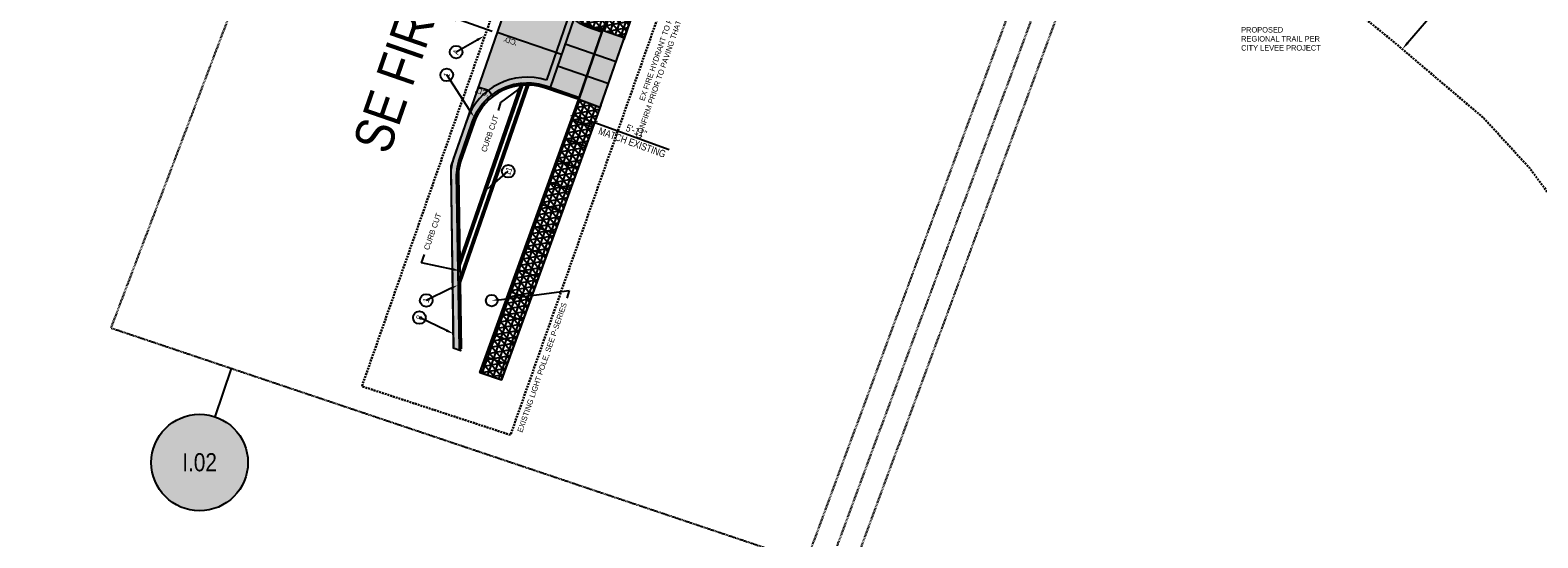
# Model space of a CAD drawing. Extents: x -7 to 1611950, y -7 to 575670.
# Tile 3 of 25: x 1609536 to 1609926, y 574867 to 574998. Entities that reach past the tile are written whole.
import ezdxf
from ezdxf import colors
from ezdxf.entities.mleader import LeaderData, LeaderLine
from ezdxf.enums import TextEntityAlignment as Align
from ezdxf.math import Vec2, Vec3

# ---------------------------------------------------------------- set-up
doc = ezdxf.new("R2010")
doc.units = 0
doc.header["$MEASUREMENT"] = 0
for name, pattern in [('Dash 1_16_', [0.125, 0.0625, -0.0625]), ('DASHED', [0.75, 0.5, -0.25]), ('HIDDEN', [0.375, 0.25, -0.125])]:
    doc.linetypes.add(name, pattern=pattern)
for name, color, linetype, lineweight in [('L-ANNO-DIMS', 2, 'Continuous', 25), ('L-ANNO-KEYN', 2, 'Continuous', 25), ('L-ANNO-NOTE', 2, 'Continuous', 25), ('L-ANNO-NOTE-ROTATE', 2, 'Continuous', 25), ('L-ANNO-SCRN', 9, 'Continuous', 25), ('P-LOW', 4, 'DASHED', 30)]:
    doc.layers.add(name, color=color, linetype=linetype, lineweight=lineweight)
for name, color, linetype in [('L-ANNO-MACH', 7, 'HIDDEN'), ('L-ANNO-MACH-OVERALL', 7, 'HIDDEN'), ('L-LAYO-COOR', 2, 'Continuous'), ('L-PAVE-CURB-BACK', 4, 'Continuous'), ('L-PAVE-CURB-FACE', 2, 'Continuous'), ('L-PAVE-GUTT', 3, 'Continuous'), ('L-PAVE-JONT', 1, 'Continuous'), ('L-PAVE-SDWK', 4, 'Continuous')]:
    doc.layers.add(name, color=color, linetype=linetype)
doc.layers.add('L-ANNO-NPLT', color=8, linetype='Continuous', plot=False)
doc.layers.add('L-ANNO-TTLB-NPLT', color=8, linetype='Continuous', plot=False)
doc.styles.add('RDG 3-32 Anno', font='ARIALN.TTF', dxfattribs={"height": 0.09375})
doc.styles.add('RDG 3-32 ANNO DOT', font='ARIALN.TTF', dxfattribs={"height": 0.07035})
doc.styles.add('RDG Standard', font='ARIALN.TTF')
doc.styles.add('RDG_Standard', font='ARIALN.TTF')
doc.styles.get("Standard").update_dxf_attribs({"font": 'arial.ttf'})
doc.styles.add('X-HLVM1S', font='ARIALN.TTF')
doc.dimstyles.new('RDG-ENG', dxfattribs={"dimscale": 12, "dimtxt": 0.09375, "dimasz": 0.0625, "dimexe": 0.0625, "dimexo": 0.0625, "dimgap": 0.03125, "dimtad": 1, "dimlfac": 12, "dimzin": 3, "dimdsep": 46, "dimlunit": 4, "dimtxsty": 'RDG Standard', "dimblk": 'ARCHTICK', "dimcen": 0.0937, "dimclrd": 256, "dimclre": 256, "dimclrt": 256, "dimadec": 0, "dimazin": 0, "dimtfac": 0.75, "dimtofl": 0, "dimtmove": 0, "dimatfit": 3, "dimfxl": 1, "dimtolj": 1, "dimtzin": 0, "dimarcsym": 0})
doc.dimstyles.new('RDG-ENG-ANNO', dxfattribs={"dimscale": 12, "dimtxt": 0.09375, "dimasz": 0.0625, "dimexe": 0.0625, "dimexo": 0.0625, "dimgap": 0.03125, "dimtad": 1, "dimlfac": 12, "dimzin": 3, "dimdsep": 46, "dimlunit": 4, "dimtxsty": 'RDG Standard', "dimblk": 'ARCHTICK', "dimcen": 0.0937, "dimclrd": 256, "dimclre": 256, "dimclrt": 256, "dimadec": 0, "dimazin": 0, "dimtfac": 0.75, "dimtofl": 0, "dimtmove": 0, "dimatfit": 3, "dimfxl": 1, "dimtolj": 1, "dimtzin": 0, "dimarcsym": 0})

# ---------------------------------------------------------------- blocks, each defined once
blk = doc.blocks.new('*U107')
at = {"layer": 'L-ANNO-KEYN', "true_color": 0xffffff}
h = blk.add_hatch(color=7, dxfattribs=at)
edge = h.paths.add_edge_path()
edge.add_arc((0, 0.0005), 0.25, 0, 360)
at = {"layer": 'L-ANNO-KEYN'}
blk.add_line((0.1634, 0.486), (0.0797, 0.237), dxfattribs=at)
blk.add_circle((0, 0), 0.25, dxfattribs=at)
at = {"layer": 'L-ANNO-KEYN', "style": 'X-HLVM1S', "flags": 8}
blk.add_attdef('SHEET#', text='', height=0.0938, dxfattribs=at).set_placement((0, 0.0014), align=Align.MIDDLE_CENTER)
blk = doc.blocks.new('KEYNOTE-CIRCLE')
at = {"layer": 'L-ANNO-NOTE', "color": 0, "transparency": 16777216}
blk.add_circle((0, 0), 0.0971, dxfattribs=at)
at = {"layer": 'L-ANNO-NOTE', "color": 0, "transparency": 16777216, "style": 'RDG_Standard'}
blk.add_attdef('#', text='', height=0.0938, dxfattribs=at).set_placement((0, 0), align=Align.MIDDLE_CENTER)
blk = doc.blocks.new('_ArchTick')
at = {"color": 0, "linetype": 'ByBlock', "const_width": 0.15}
blk.add_lwpolyline([(-0.5, -0.5), (0.5, 0.5)], dxfattribs=at)
blk = doc.blocks.new('*D75')
at = {"layer": 'L-ANNO-DIMS', "lineweight": -2, "transparency": 16777216}
for p, q in [((1609676.09, 574976.15), (1609676.53, 574977.37)), ((1609676.11, 574976.2), (1609681.67, 574974.18)), ((1609681.65, 574974.13), (1609682.09, 574975.36)), ((1609681.67, 574974.18), (1609700.91, 574967.21))]:
    blk.add_line(p, q, dxfattribs=at)
at = {"layer": 'L-ANNO-DIMS', "lineweight": -2, "transparency": 16777216, "xscale": 1.25, "yscale": 1.25, "zscale": 1.25}
for p, rotation in [((1609676.11, 574976.2), 160.0814399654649), ((1609681.67, 574974.18), 340.0814399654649)]:
    blk.add_blockref('_ArchTick', p, dxfattribs=dict(at, rotation=rotation))
at = {"layer": 'L-ANNO-DIMS', "transparency": 16777216, "char_height": 1.875, "attachment_point": 5, "rotation": 340.0814, "style": 'RDG Standard'}
for s, insert in [('\\A1;MATCH EXISTING', (1609691.33, 574968.99)), ('\\A1;5\'-11"', (1609692.42, 574971.97))]:
    blk.add_mtext(s, dxfattribs=dict(at, insert=insert))
blk = doc.blocks.new('viewports_Rebid')
at = {"layer": 'L-ANNO-MACH', "flags": 128}
blk.add_lwpolyline([(161.67, 23.29), (77.46, -204.91)], dxfattribs=at)
at = {"layer": 'L-ANNO-MACH-OVERALL', "flags": 128}
for points in [[(-110.28, -148.63), (11.42, 172.78)], [(80.9, -212.91), (168.49, 24.44)], [(69.52, -209.09), (154.88, 22.22)], [(80.9, -212.91), (-110.28, -148.63)]]:
    blk.add_lwpolyline(points, dxfattribs=at)
blk = doc.blocks.new('*D120')
at = {"layer": 'L-LAYO-COOR', "lineweight": -2, "transparency": 16777216}
for p, q in [((1609650.25, 575015.34), (1609660.88, 575045.98)), ((1609645.33, 575001.17), (1609650.25, 575015.34)), ((1609660.09, 575011.92), (1609649.07, 575015.75)), ((1609655.17, 574997.75), (1609644.15, 575001.58))]:
    blk.add_line(p, q, dxfattribs=at)
at = {"layer": 'L-LAYO-COOR', "lineweight": -2, "transparency": 16777216, "xscale": 1.25, "yscale": 1.25, "zscale": 1.25}
for p, rotation in [((1609650.25, 575015.34), 70.86183074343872), ((1609645.33, 575001.17), 250.8618307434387)]:
    blk.add_blockref('_ArchTick', p, dxfattribs=dict(at, rotation=rotation))
at = {"layer": 'L-LAYO-COOR', "transparency": 16777216, "char_height": 1.4, "attachment_point": 5, "rotation": 70.8618, "style": 'RDG Standard'}
for s, insert in [('\\A1;ADJUST TO EXISTING  JOINT SPACING', (1609657.05, 575030.81)), ('\\A1;15\'-0", TYP. ', (1609654.39, 575031.73))]:
    blk.add_mtext(s, dxfattribs=dict(at, insert=insert))

msp = doc.modelspace()

# ---------------------------------------------------------------- hatches: boundary and pattern name
at = {"layer": 'L-ANNO-SCRN', "ltscale": 0.01}
h = msp.add_hatch(dxfattribs=at)
h.set_pattern_fill('ANGLE', color=256, scale=5)
h.set_pattern_definition([(0, (0, 0), (0, 1.375), [1, -0.375]), (90, (0, 0), (-1.375, 8e-17), [1, -0.375])])
edge = h.paths.add_edge_path()
edge.add_line((1609727.93322, 575166.07363), (1609728.42998, 575167.43765))
edge.add_line((1609728.42998, 575167.43765), (1609731.31576, 575166.43793))
edge.add_line((1609731.31576, 575166.43793), (1609730.82475, 575165.02057))
edge.add_line((1609730.82475, 575165.02057), (1609733.68216, 575164.03067))
edge.add_line((1609733.68216, 575164.03067), (1609735.30091, 575168.43261))
edge.add_line((1609735.30091, 575168.43261), (1609717.739, 575174.56649))
edge.add_line((1609717.739, 575174.56649), (1609711.11259, 575155.44034))
edge.add_line((1609711.11259, 575155.44034), (1609681.07478, 575165.8464))
edge.add_line((1609681.07478, 575165.8464), (1609676.77298, 575153.81082))
edge.add_line((1609676.77298, 575153.81082), (1609671.5655, 575139.786))
edge.add_line((1609671.5655, 575139.786), (1609671.15205, 575138.63934))
edge.add_line((1609671.15205, 575138.63934), (1609673.34491, 575137.88897))
edge.add_line((1609673.34491, 575137.88897), (1609669.69734, 575127.4001))
edge.add_line((1609669.69734, 575127.4001), (1609698.00163, 575117.5946))
edge.add_line((1609698.00163, 575117.5946), (1609644.42908, 574962.83665))
edge.add_line((1609644.42908, 574962.83665), (1609645.07237, 574915.84617))
edge.add_line((1609645.07237, 574915.84617), (1609646.99788, 574915.18497))
edge.add_line((1609646.99788, 574915.18497), (1609646.64384, 574915.56604))
edge.add_line((1609646.64384, 574915.56604), (1609645.93999, 574960.75819))
edge.add_line((1609645.93999, 574960.75819), (1609646.48973, 574964.18736))
edge.add_line((1609646.48973, 574964.18736), (1609649.98977, 574974.29047))
edge.add_arc((1609664.16334, 574969.3803), 15, 70.8922922, 160.8922922, ccw=False)
edge.add_line((1609669.07351, 574983.55387), (1609677.67273, 574980.58209))
edge.add_line((1609677.67273, 574980.58209), (1609677.50869, 574980.1025))
edge.add_line((1609677.50869, 574980.1025), (1609683.07246, 574978.08641))
edge.add_line((1609683.07246, 574978.08641), (1609689.29387, 574996.12759))
edge.add_line((1609689.29387, 574996.12759), (1609683.67157, 574998.07533))
edge.add_line((1609683.67157, 574998.07533), (1609683.48326, 574997.56981))
edge.add_line((1609683.48326, 574997.56981), (1609679.81479, 574998.85144))
edge.add_arc((1609683.27728, 575008.73435), 10.4719, 160.578738, 250.692043, ccw=False)
edge.add_line((1609673.40123, 575012.21638), (1609699.77712, 575088.35228))
edge.add_arc((1609690.32807, 575091.62573), 10, 340.8922922, 370.8210841)
edge.add_line((1609700.15026, 575093.50316), (1609697.23408, 575108.75979))
edge.add_arc((1609702.14517, 575109.6985), 5, 160.8922922, 190.8210841, ccw=False)
edge.add_line((1609697.42064, 575111.33523), (1609717.20574, 575168.44633))
edge.add_line((1609717.20574, 575168.44633), (1609724.93258, 575167.0618))
edge.add_line((1609724.93258, 575167.0618), (1609727.93322, 575166.07363))
h = msp.add_hatch(dxfattribs=at)
h.set_pattern_fill('NET3', color=256, scale=12, angle=10.4)
edge = h.paths.add_edge_path()
edge.add_line((1609689.32442, 574996.117), (1609711.00989, 575058.76182))
edge.add_line((1609711.00989, 575058.76182), (1609692.29151, 575065.21708))
edge.add_line((1609692.29151, 575065.21708), (1609673.87368, 575012.05271))
edge.add_arc((1609683.32273, 575008.77926), 10, 160.8922922, 250.8922922)
edge.add_line((1609680.04928, 574999.33021), (1609683.6578, 574998.0801))
edge.add_line((1609683.6578, 574998.0801), (1609689.32442, 574996.117))
h.paths.add_polyline_path([(1609694.98368, 575030.87862), (1609691.71287, 575021.42865), (1609686.98789, 575023.06406), (1609690.2587, 575032.51402)], flags=16)
h = msp.add_hatch(dxfattribs=at)
h.set_pattern_fill('NET3', color=256, scale=12, angle=10.4)
h.paths.add_polyline_path([(1609677.50869, 574980.1025), (1609651.945, 574909.48), (1609657.51134, 574907.546), (1609683.07246, 574978.08641)])

# ---------------------------------------------------------------- linework, layer by layer
at = {"layer": 'L-ANNO-NPLT'}
msp.add_lwpolyline([(1609683.07246, 574978.08641), (1609685.23542, 574984.30472), (1609711.00989, 575058.76182), (1609692.29151, 575065.21708), (1609673.87368, 575012.05271, 0.414213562), (1609680.04928, 574999.33021), (1609683.6578, 574998.0801), (1609677.50869, 574980.1025), (1609680.29058, 574979.09446)], format="xyb", close=True, dxfattribs=at)
msp.add_lwpolyline([(1609677.50869, 574980.1025), (1609651.945, 574909.48), (1609657.51134, 574907.546), (1609683.07246, 574978.08641)], close=True, dxfattribs=at)
at = {"layer": 'L-ANNO-TTLB-NPLT'}
msp.add_lwpolyline([(1609730.82475, 575165.02057), (1609731.31576, 575166.43793), (1609734.17318, 575165.44803), (1609735.30393, 575168.44127), (1609717.739, 575174.56649), (1609644.42908, 574962.83665), (1609645.07237, 574915.84617), (1609646.99788, 574915.18497), (1609646.64384, 574915.56604), (1609645.93999, 574960.75819), (1609646.48973, 574964.18736), (1609649.98977, 574974.29047, -0.414213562), (1609669.07351, 574983.55387), (1609677.67051, 574980.5756), (1609683.48335, 574997.56616), (1609679.81479, 574998.85144, -0.414792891), (1609673.40123, 575012.21638), (1609699.77712, 575088.35228, 0.131336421), (1609700.15026, 575093.50316), (1609697.23408, 575108.75979, -0.131336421), (1609697.42064, 575111.33523), (1609717.20574, 575168.44633), (1609724.93258, 575167.0618)], format="xyb", close=True, dxfattribs=at)
at = {"layer": 'L-PAVE-CURB-BACK', "linetype": 'Dash 1_16_'}
for p, q in [((1609696.00329, 575111.82625), (1609644.42908, 574962.83665)), ((1609644.42908, 574962.83665), (1609645.07237, 574915.84617)), ((1609645.07237, 574915.84617), (1609646.99788, 574915.18497))]:
    msp.add_line(p, q, dxfattribs=at)
at = {"layer": 'L-PAVE-CURB-BACK'}
for p, q in [((1609662.41392, 574983.77087), (1609646.7843, 574938.65487)), ((1609662.96376, 574983.83059), (1609646.80707, 574937.19315)), ((1609664.0391, 574983.87977), (1609646.8526, 574934.2697)), ((1609664.5665, 574983.87469), (1609646.87537, 574932.80797)), ((1609662.41392, 574983.77087), (1609662.35316, 574984.27067)), ((1609662.96376, 574983.83059), (1609662.92239, 574984.32888)), ((1609664.03482, 574984.37975), (1609664.0391, 574983.87977)), ((1609664.5665, 574983.87469), (1609664.5804, 574984.3745)), ((1609646.7843, 574938.65487), (1609646.28436, 574938.64708)), ((1609646.80702, 574937.19633), (1609646.30708, 574937.18855)), ((1609646.87537, 574932.80797), (1609646.35194, 574932.80797)), ((1609646.8526, 574934.2697), (1609646.37122, 574934.2697))]:
    msp.add_line(p, q, dxfattribs=at)
msp.add_lwpolyline([(1609677.50869, 574980.1025), (1609668.90984, 574983.08142, 0.414213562), (1609650.46222, 574974.1268), (1609646.96218, 574964.02369, 0.087488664), (1609646.43993, 574960.76597), (1609647.14378, 574915.57382)], format="xyb", dxfattribs=at)
at = {"layer": 'L-PAVE-CURB-FACE'}
for points in [[(1609676.23396, 575001.03333), (1609670.10326, 574983.19713)], [(1609646.35253, 574934.2704), (1609646.64384, 574915.56604)]]:
    msp.add_lwpolyline(points, dxfattribs=at)
for points in [[(1609662.92239, 574984.32888, 0.296910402), (1609649.98977, 574974.29047), (1609646.48973, 574964.18736, 0.087488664), (1609645.93999, 574960.75819), (1609646.30708, 574937.18855)], [(1609677.67889, 574980.5727), (1609669.07351, 574983.55387, 0.085724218), (1609664.03482, 574984.37975)]]:
    msp.add_lwpolyline(points, format="xyb", dxfattribs=at)
at = {"layer": 'L-PAVE-GUTT'}
msp.add_lwpolyline([(1609674.51056, 575000.63398), (1609669.1718, 574985.10179)], dxfattribs=at)
msp.add_lwpolyline([(1609669.1718, 574985.10179, 0.406885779), (1609648.57241, 574974.78149), (1609645.07237, 574964.67838, 0.087488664), (1609644.44017, 574960.73483), (1609645.13968, 574915.82145)], format="xyb", dxfattribs=at)
at = {"layer": 'L-PAVE-JONT'}
msp.add_line((1609691.69984, 575021.43317), (1609683.67157, 574998.07533), dxfattribs=at)
for points in [[(1609683.67157, 574998.07533), (1609689.35059, 574996.10794)], [(1609656.44978, 574997.58629), (1609673.07102, 574991.83131)], [(1609674.00409, 574994.5459), (1609687.18279, 574989.98038)], [(1609672.05361, 574988.87132), (1609685.25878, 574984.29663)], [(1609651.54199, 574983.41189), (1609654.16295, 574982.50441)], [(1609654.16295, 574982.50441), (1609655.37512, 574980.9136)], [(1609677.50869, 574980.1025), (1609683.07246, 574978.08641)], [(1609675.66045, 574974.97139), (1609681.22271, 574972.95584)], [(1609673.86613, 574970.04553), (1609679.42839, 574968.02998)], [(1609671.82203, 574964.40446), (1609677.38429, 574962.38891)], [(1609669.77792, 574958.76339), (1609675.34019, 574956.74784)], [(1609667.73382, 574953.12233), (1609673.29608, 574951.10678)], [(1609665.68971, 574947.48126), (1609671.25198, 574945.46571)], [(1609663.64561, 574941.84019), (1609669.20787, 574939.82464)], [(1609661.6015, 574936.19912), (1609667.16377, 574934.18358)], [(1609659.5574, 574930.55806), (1609665.11966, 574928.54251)], [(1609657.51329, 574924.91699), (1609663.07556, 574922.90144)], [(1609655.46919, 574919.27592), (1609661.03145, 574917.26037)], [(1609653.42509, 574913.63486), (1609658.98735, 574911.61931)]]:
    msp.add_lwpolyline(points, dxfattribs=at)
at = {"layer": 'L-PAVE-SDWK'}
for p in [(1609716.20539, 575073.77236), (1609714.44614, 575068.68956)]:
    msp.add_line(p, (1609689.16356, 574995.64358), dxfattribs=at)
for points in [[(1609683.6578, 574998.0801), (1609678.26178, 574982.18299)], [(1609683.27135, 574978.63529), (1609689.16356, 574995.64358)], [(1609683.27135, 574978.63529), (1609657.51134, 574907.546), (1609651.945, 574909.48), (1609678.26178, 574982.18299)]]:
    msp.add_lwpolyline(points, dxfattribs=at)
msp.add_circle((1609655.021, 574928.083), 1.49443, dxfattribs=at)

# ---------------------------------------------------------------- block references
at = {"layer": 'L-ANNO-MACH-OVERALL', "xscale": 50, "yscale": 50, "zscale": 50}
msp.add_blockref('*U107', (1609579.4664, 574886.19051), dxfattribs=at).add_auto_attribs({'SHEET#': 'I.02'})

# ---------------------------------------------------------------- texts
at = {"layer": 'L-ANNO-MACH-OVERALL', "insert": (1609618.91602, 574968.85839), "char_height": 10, "attachment_point": 1, "rotation": 70.8922922, "style": 'RDG 3-32 ANNO DOT'}
msp.add_mtext('SE FIRST STREET', dxfattribs=at)
at = {"layer": 'L-ANNO-NOTE', "insert": (1609848.82344, 574998.86056, -0.94462), "char_height": 1.4, "attachment_point": 1, "style": 'RDG 3-32 Anno', "bg_fill": 3, "box_fill_scale": 1.5, "bg_fill_color": 256, "bg_fill_transparency": 0}
msp.add_mtext_dynamic_manual_height_columns('PROPOSED \\PREGIONAL TRAIL PER CITY LEVEE PROJECT', width=17.9130773, gutter_width=14.0625, heights=[0], dxfattribs=at)
at = {"layer": 'L-LAYO-COOR', "char_height": 1.407, "width": 319.1945306, "attachment_point": 1, "rotation": 160.8922922, "style": 'RDG 3-32 ANNO DOT'}
for insert in [(1609661.28844, 574994.01979), (1609653.91865, 574980.82557)]:
    msp.add_mtext("'CD'", dxfattribs=dict(at, insert=insert))

# ---------------------------------------------------------------- dimensions: what is measured, and where the dimension line sits
at = {"layer": 'L-ANNO-DIMS'}
dim = msp.add_linear_dim(base=(1609681.66779, 574974.18411), p1=(1609675.66045, 574974.97139), p2=(1609681.22271, 574972.95584), angle=340.08144, text='<>\\XMATCH EXISTING', dimstyle='RDG-ENG', override={"dimscale": 20, "dimdec": 0}, dxfattribs=at)
dim.commit()
dim.dimension.update_dxf_attribs({"geometry": '*D75', "text_midpoint": (1609691.87683, 574970.48475), "dimtype": 161})
at = {"layer": 'L-LAYO-COOR'}
dim = msp.add_aligned_dim(p1=(1609656.35443, 574997.34303), p2=(1609661.27214, 575011.51399), distance=11.66611, text='<>, TYP. \\XADJUST TO EXISTING  JOINT SPACING', dimstyle='RDG-ENG-ANNO', override={"dimtxt": 0.07}, dxfattribs=at)
dim.commit()
dim.dimension.update_dxf_attribs({"geometry": '*D120', "text_midpoint": (1609655.77239, 575031.24977)})

# ---------------------------------------------------------------- leaders
at = {"layer": 'L-ANNO-NOTE'}
ml = msp.add_multileader_block('Standard', dxfattribs=at)
ml.set_content('KEYNOTE-CIRCLE', color=256, scale=16.875)
ml.set_attribute('#', '6', width=0)
ml.set_leader_properties()
ml.build(insert=Vec2(0, 0))
ml.multileader.update_dxf_attribs({"has_dogleg": 0, "text_right_attachment_type": 3, "dogleg_length": 0.36, "arrow_head_size": 2.10938, "scale": 30, "block_connection_type": 1})
ctx = ml.context
ctx.base_point, ctx.scale, ctx.char_height, ctx.arrow_head_size, ctx.landing_gap_size, ctx.plane_origin, ctx.plane_x_axis, ctx.plane_y_axis = Vec3(1609735.84868, 575125.26418), 30, 1.58203, 2.10938, 1.51875, Vec3(1609719.03457, 575094.17811), Vec3(0.325568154, 0.945518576), Vec3(-0.945518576, 0.325568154)
ctx.right_attachment, ctx.attachment_type = 3, 1
notes = []
notes.append((ctx, [(0, (0, 0, 0), (0, 0), (1, 0), 1, [])]))
ctx.block.insert, ctx.block.rotation = Vec3(1609735.84868, 575125.26418), 1.239183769
ml = msp.add_multileader_block('Standard', dxfattribs=at)
ml.set_content('KEYNOTE-CIRCLE', color=256, scale=16.875)
ml.set_attribute('#', '6', width=0)
ml.set_leader_properties()
ml.build(insert=Vec2(0, 0))
ml.multileader.update_dxf_attribs({"has_dogleg": 0, "text_right_attachment_type": 3, "dogleg_length": 0.36, "arrow_head_size": 2.10938, "scale": 30, "block_connection_type": 1})
ctx = ml.context
ctx.base_point, ctx.scale, ctx.char_height, ctx.arrow_head_size, ctx.landing_gap_size, ctx.plane_origin, ctx.plane_x_axis, ctx.plane_y_axis = Vec3(1609794.23402, 575099.03148), 30, 1.58203, 2.10938, 1.51875, Vec3(1609777.41992, 575067.94541), Vec3(0.325568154, 0.945518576), Vec3(-0.945518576, 0.325568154)
ctx.right_attachment, ctx.attachment_type = 3, 1
notes.append((ctx, [(0, (0, 0, 0), (0, 0), (1, 0), 1, [])]))
ctx.block.insert, ctx.block.rotation = Vec3(1609794.23402, 575099.03148), 1.239183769
ml = msp.add_multileader_block('Standard', dxfattribs=at)
ml.set_content('KEYNOTE-CIRCLE', color=256, scale=16.875)
ml.set_attribute('#', 'A', width=0)
ml.set_leader_properties()
ml.build(insert=Vec2(0, 0))
ml.multileader.update_dxf_attribs({"has_dogleg": 0, "text_right_attachment_type": 3, "dogleg_length": 0.36, "arrow_head_size": 2.10938, "scale": 30, "block_connection_type": 1})
ctx = ml.context
ctx.base_point, ctx.scale, ctx.char_height, ctx.arrow_head_size, ctx.landing_gap_size, ctx.plane_origin, ctx.plane_x_axis, ctx.plane_y_axis = Vec3(1609898.4271, 575002.353), 30, 1.58203, 2.10938, 1.51875, Vec3(1609866.93387, 575012.56707), Vec3(0.999999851, 0.00054625), Vec3(-0.00054625, 0.999999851)
ctx.right_attachment, ctx.attachment_type = 3, 1
notes.append((ctx, [(1, (1, 1, 0), (1609898.0671, 575002.3528), (0.999999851, 0.00054625), 0.36, [(0, [(1609890.49984, 574993.16672)], 0, [])])]))
ctx.block.insert, ctx.block.rotation = Vec3(1609898.4271, 575002.353), 0.00054625
ml = msp.add_multileader_block('Standard', dxfattribs=at)
ml.set_content('KEYNOTE-CIRCLE', color=256, scale=16.875)
ml.set_attribute('#', 'A', width=0)
ml.set_leader_properties()
ml.build(insert=Vec2(0, 0))
ml.multileader.update_dxf_attribs({"has_dogleg": 0, "text_right_attachment_type": 3, "dogleg_length": 0.36, "arrow_head_size": 2.10938, "scale": 30, "block_connection_type": 1})
ctx = ml.context
ctx.base_point, ctx.scale, ctx.char_height, ctx.arrow_head_size, ctx.landing_gap_size, ctx.plane_origin, ctx.plane_x_axis, ctx.plane_y_axis = Vec3(1609645.81562, 574992.41506), 30, 1.58203, 2.10938, 1.51875, Vec3(1609612.82039, 574969.35223), Vec3(0.325568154, 0.945518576), Vec3(-0.945518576, 0.325568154)
ctx.right_attachment, ctx.attachment_type = 3, 1
notes.append((ctx, [(0, (1, 1, 0), (1609645.93283, 574992.75545), (-0.325568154, -0.945518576), 0.36, [(0, [(1609653.06285, 574996.567)], 0, [])])]))
ctx.block.insert, ctx.block.rotation = Vec3(1609645.81562, 574992.41506), 1.239183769
ml = msp.add_multileader_block('Standard', dxfattribs=at)
ml.set_content('KEYNOTE-CIRCLE', color=256, scale=16.875)
ml.set_attribute('#', '1', width=0)
ml.set_leader_properties()
ml.build(insert=Vec2(0, 0))
ml.multileader.update_dxf_attribs({"has_dogleg": 0, "text_right_attachment_type": 3, "dogleg_length": 0.36, "arrow_head_size": 2.10938, "scale": 30, "block_connection_type": 1})
ctx = ml.context
ctx.base_point, ctx.scale, ctx.char_height, ctx.arrow_head_size, ctx.landing_gap_size, ctx.plane_origin, ctx.plane_x_axis, ctx.plane_y_axis = Vec3(1609643.36859, 574986.50054), 30, 1.58203, 2.10938, 1.51875, Vec3(1609635.99061, 574955.00432), Vec3(0.325568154, 0.945518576), Vec3(-0.945518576, 0.325568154)
ctx.right_attachment, ctx.attachment_type = 3, 1
notes.append((ctx, [(1, (1, 1, 0), (1609643.25138, 574986.16015), (0.325568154, 0.945518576), 0.36, [(0, [(1609650.48032, 574975.52644)], 0, [])])]))
ctx.block.insert, ctx.block.rotation = Vec3(1609643.36859, 574986.50054), 1.239183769
ml = msp.add_multileader_block('Standard', dxfattribs=at)
ml.set_content('KEYNOTE-CIRCLE', color=256, scale=16.875)
ml.set_attribute('#', '11', width=0)
ml.set_leader_properties()
ml.build(insert=Vec2(0, 0))
ml.multileader.update_dxf_attribs({"has_dogleg": 0, "text_right_attachment_type": 3, "dogleg_length": 0.36, "arrow_head_size": 2.10938, "scale": 30, "block_connection_type": 1})
ctx = ml.context
ctx.base_point, ctx.scale, ctx.char_height, ctx.arrow_head_size, ctx.landing_gap_size, ctx.plane_origin, ctx.plane_x_axis, ctx.plane_y_axis = Vec3(1609659.30912, 574961.56367), 30, 1.58203, 2.10938, 1.51875, Vec3(1609642.88508, 574932.57554), Vec3(0.325568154, 0.945518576), Vec3(-0.945518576, 0.325568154)
ctx.right_attachment, ctx.attachment_type = 3, 1
notes.append((ctx, [(1, (1, 1, 0), (1609659.19192, 574961.22328), (0.325568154, 0.945518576), 0.36, [(0, [(1609653.52957, 574956.59813)], 0, [])])]))
ctx.block.insert, ctx.block.rotation = Vec3(1609659.30912, 574961.56367), 1.239183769
ml = msp.add_multileader_block('Standard', dxfattribs=at)
ml.set_content('KEYNOTE-CIRCLE', color=256, scale=16.875)
ml.set_attribute('#', '1', width=0)
ml.set_leader_properties()
ml.build(insert=Vec2(0, 0))
ml.multileader.update_dxf_attribs({"has_dogleg": 0, "text_right_attachment_type": 3, "dogleg_length": 0.36, "arrow_head_size": 2.10938, "scale": 30, "block_connection_type": 1})
ctx = ml.context
ctx.base_point, ctx.scale, ctx.char_height, ctx.arrow_head_size, ctx.landing_gap_size, ctx.plane_origin, ctx.plane_x_axis, ctx.plane_y_axis = Vec3(1609638.07088, 574928.14693), 30, 1.58203, 2.10938, 1.51875, Vec3(1609621.25677, 574897.06086), Vec3(0.325568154, 0.945518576), Vec3(-0.945518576, 0.325568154)
ctx.right_attachment, ctx.attachment_type = 3, 1
notes.append((ctx, [(0, (1, 1, 0), (1609638.18808, 574928.48732), (-0.325568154, -0.945518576), 0.36, [(0, [(1609646.26034, 574932.09829)], 0, [])])]))
ctx.block.insert, ctx.block.rotation = Vec3(1609638.07088, 574928.14693), 1.239183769
ml = msp.add_multileader_block('Standard', dxfattribs=at)
ml.set_content('KEYNOTE-CIRCLE', color=256, scale=16.875)
ml.set_attribute('#', '8', width=0)
ml.set_leader_properties()
ml.build(insert=Vec2(0, 0))
ml.multileader.update_dxf_attribs({"has_dogleg": 0, "text_right_attachment_type": 3, "dogleg_length": 0.36, "arrow_head_size": 2.10938, "scale": 30, "block_connection_type": 1})
ctx = ml.context
ctx.base_point, ctx.scale, ctx.char_height, ctx.arrow_head_size, ctx.landing_gap_size, ctx.plane_origin, ctx.plane_x_axis, ctx.plane_y_axis = Vec3(1609636.2967, 574923.70881), 30, 1.58203, 2.10938, 1.51875, Vec3(1609605.82762, 574882.95661), Vec3(0.325568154, 0.945518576), Vec3(-0.945518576, 0.325568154)
ctx.right_attachment, ctx.attachment_type = 3, 1
notes.append((ctx, [(1, (1, 1, 0), (1609636.17949, 574923.36843), (0.325568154, 0.945518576), 0.36, [(1, [(1609645.23225, 574919.44914)], 0, [])])]))
ctx.block.insert, ctx.block.rotation = Vec3(1609636.2967, 574923.70881), 1.239183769
at = {"layer": 'L-ANNO-NOTE-ROTATE'}
ml = msp.add_multileader_mtext('Standard', dxfattribs=at)
ml.set_content('EX FIRE HYDRANT TO REMAIN, PROTECT IN PLACE, \\PCONFIRM PRIOR TO PAVING THAT ELEVATIONS COORDINATE', color=256, style='RDG 3-32 ANNO DOT')
ml.set_leader_properties()
ml.build(insert=Vec2(0, 0))
ml.multileader.update_dxf_attribs({"has_dogleg": 0, "text_right_attachment_type": 3, "dogleg_length": 0, "arrow_head_size": 1.875, "scale": 20})
ctx = ml.context
ctx.base_point, ctx.scale, ctx.char_height, ctx.arrow_head_size, ctx.landing_gap_size, ctx.plane_origin, ctx.plane_x_axis, ctx.plane_y_axis = Vec3(1609693.42782, 574978.78572), 20, 1.407, 1.875, 1.35, Vec3(1609709.75306, 575006.5386), Vec3(0.327345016, 0.944904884), Vec3(-0.944904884, 0.327345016)
ctx.right_attachment, ctx.text_align_type = 3, 2
notes.append((ctx, [(1, (1, 1, 0), (1609712.4682, 575026.43099), (-0.327345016, -0.944904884), 0, [(0, [(1609697.95549, 575052.71078), (1609713.07491, 575028.46031)], 0, [])])]))
ctx.mtext.insert, ctx.mtext.text_direction, ctx.mtext.rotation, ctx.mtext.alignment, ctx.mtext.flow_direction = Vec3(1609709.08725, 575026.17354), Vec3(0.327345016, 0.944904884), 1.237303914, 3, 5
ml = msp.add_multileader_mtext('Standard', dxfattribs=at)
ml.set_content('CURB CUT', color=256, style='RDG 3-32 ANNO DOT')
ml.set_leader_properties()
ml.build(insert=Vec2(0, 0))
ml.multileader.update_dxf_attribs({"has_dogleg": 0, "text_right_attachment_type": 3, "dogleg_length": 0, "arrow_head_size": 1.875, "scale": 20})
ctx = ml.context
ctx.base_point, ctx.scale, ctx.char_height, ctx.arrow_head_size, ctx.landing_gap_size, ctx.plane_origin, ctx.plane_x_axis, ctx.plane_y_axis = Vec3(1609653.04927, 574966.98777), 20, 1.407, 1.875, 1.35, Vec3(1609653.93147, 574957.40313), Vec3(0.327345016, 0.944904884), Vec3(-0.944904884, 0.327345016)
ctx.right_attachment, ctx.text_align_type = 3, 2
notes.append((ctx, [(1, (1, 1, 0), (1609656.64661, 574977.29552), (-0.327345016, -0.944904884), 0, [(0, [(1609663.35853, 574983.85795), (1609657.25332, 574979.32484)], 0, [])])]))
ctx.mtext.insert, ctx.mtext.text_direction, ctx.mtext.rotation, ctx.mtext.alignment, ctx.mtext.flow_direction = Vec3(1609655.50504, 574976.26228), Vec3(0.327345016, 0.944904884), 1.237303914, 3, 5
ml = msp.add_multileader_mtext('Standard', dxfattribs=at)
ml.set_content('CURB CUT', color=256, style='RDG 3-32 ANNO DOT')
ml.set_leader_properties()
ml.build(insert=Vec2(0, 0))
ml.multileader.update_dxf_attribs({"has_dogleg": 0, "text_right_attachment_type": 3, "dogleg_length": 0, "arrow_head_size": 1.875, "scale": 20})
ctx = ml.context
ctx.base_point, ctx.scale, ctx.char_height, ctx.arrow_head_size, ctx.landing_gap_size, ctx.plane_origin, ctx.plane_x_axis, ctx.plane_y_axis = Vec3(1609637.65035, 574939.9865), 20, 1.407, 1.875, 1.35, Vec3(1609638.53255, 574930.40187), Vec3(0.327345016, 0.944904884), Vec3(-0.944904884, 0.327345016)
ctx.right_attachment = 3
notes.append((ctx, [(0, (1, 1, 0), (1609637.65035, 574939.9865), (0.327345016, 0.944904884), 0, [(0, [(1609646.82886, 574935.79418), (1609636.84941, 574937.87632)], 0, [])])]))
ctx.mtext.insert, ctx.mtext.text_direction, ctx.mtext.rotation, ctx.mtext.flow_direction = Vec3(1609637.41618, 574941.49634), Vec3(0.327345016, 0.944904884), 1.237303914, 5
ml = msp.add_multileader_mtext('Standard', dxfattribs=at)
ml.set_content('EXISTING LIGHT POLE, SEE P-SERIES', color=256, style='RDG 3-32 ANNO DOT')
ml.set_leader_properties()
ml.build(insert=Vec2(0, 0))
ml.multileader.update_dxf_attribs({"has_dogleg": 0, "text_right_attachment_type": 3, "dogleg_length": 0, "arrow_head_size": 1.875, "scale": 20})
ctx = ml.context
ctx.base_point, ctx.scale, ctx.char_height, ctx.arrow_head_size, ctx.landing_gap_size, ctx.plane_origin, ctx.plane_x_axis, ctx.plane_y_axis = Vec3(1609663.90928, 574898.43045), 20, 1.407, 1.875, 1.35, Vec3(1609671.70858, 574908.81252), Vec3(0.327345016, 0.944904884), Vec3(-0.944904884, 0.327345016)
ctx.right_attachment, ctx.text_align_type = 3, 2
notes.append((ctx, [(1, (1, 1, 0), (1609674.42372, 574928.70491), (-0.327345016, -0.944904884), 0, [(0, [(1609655.021, 574928.083), (1609675.03043, 574930.73423)], 0, [])])]))
ctx.mtext.insert, ctx.mtext.text_direction, ctx.mtext.rotation, ctx.mtext.alignment, ctx.mtext.flow_direction = Vec3(1609673.16199, 574927.7133), Vec3(0.327345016, 0.944904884), 1.237303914, 3, 5
for ctx, leaders in notes:
    for number, flags, end, landing, length, lines in leaders:
        leader = LeaderData()
        leader.index, (leader.has_last_leader_line, leader.has_dogleg_vector, leader.attachment_direction) = number, flags
        leader.last_leader_point, leader.dogleg_vector, leader.dogleg_length = Vec3(end), Vec3(landing), length
        for number, points, colour, breaks in lines:
            line = LeaderLine()
            line.index, line.vertices, line.color, line.breaks = number, Vec3.list(points), colors.encode_raw_color(colour), breaks
            leader.lines.append(line)
        ctx.leaders.append(leader)

# ---------------------------------------------------------------- next in the draw order: linework, layer by layer
at = {"layer": 'P-LOW', "flags": 128}
msp.add_lwpolyline([(1609768.39348, 575189.32246, -0.192439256), (1609866.27946, 575152.04524, 0.214214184), (1609924.56232, 575132.58867, 0.030096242), (1609933.46777, 575134.02607, -0.150913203), (1609980.53601, 575130.28264, -0.25311502), (1610066.30971, 575127.83126, -0.146310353), (1610112.12543, 575129.26245, 0.009386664), (1610159.75167, 575113.51199, -0.063336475), (1610223.14468, 575103.32128), (1610245.45051, 575067.7303, 0.418673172), (1610313.22413, 575063.24931, -0.19759583), (1610396.77927, 575053.63098, 0.185647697), (1610415.34818, 575026.14442, 0.161188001), (1610445.00321, 575036.53061, -0.262718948), (1610493.65504, 575043.51992, -0.342507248), (1610575.59029, 575040.48745, -0.202343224), (1610637.46917, 575034.14507), (1610634.58034, 575029.29325), (1610745.06722, 574971.40117), (1610769.77844, 574955.42647), (1610834.96925, 574951.22035), (1610892.07272, 574894.69203), (1610949.00752, 574869.61675), (1610944.86985, 574856.93739), (1610893.61299, 574863.22921), (1610881.843, 574849.81199), (1610850.27394, 574831.12413), (1610795.71156, 574830.84652), (1610741.47516, 574850.47534), (1610699.11653, 574878.06367), (1610674.41757, 574903.21479), (1610561.04848, 574929.4764), (1610506.73611, 574943.40144), (1610466.13018, 574960.09361), (1610411.23786, 574950.9497), (1610385.39936, 574949.09687), (1610354.57182, 574943.19389), (1610335.09178, 574927.86621), (1610224.09867, 574975.37816), (1610174.71191, 574993.40102), (1610134.30568, 574986.2488), (1610067.11292, 574969.35564), (1610068.52076, 574928.90019), (1610058.52681, 574928.5524), (1610057.13291, 574968.6075), (1610003.45499, 574966.20909), (1609981.01786, 574970.13509), (1609937.78259, 574943.06907), (1609923.45858, 574962.32465), (1609911.55722, 574975.31445), (1609888.08444, 574995.21448), (1609816.54125, 575053.30649), (1609802.30782, 575039.22773), (1609741.20444, 575080.62337), (1609724.13607, 575075.53459), (1609659.86614, 574893.31707), (1609621.44795, 574905.91925), (1609694.49493, 575114.20067), (1609664.18272, 575125.24511), (1609669.37052, 575139.48336), (1609645.0673, 575149.60029), (1609656.91909, 575231.6996), (1609675.66202, 575228.99388), (1609667.53233, 575172.67815), (1609710.44714, 575157.78936), (1609718.82219, 575181.92925), (1609754.05055, 575170.05763)], format="xyb", close=True, dxfattribs=at)

# ---------------------------------------------------------------- next in the draw order: block references
at = {"layer": 'L-ANNO-MACH'}
msp.add_blockref('viewports_Rebid', (1609666.84858, 575069.5638), dxfattribs=at)

doc.saveas('drawing.dxf')
